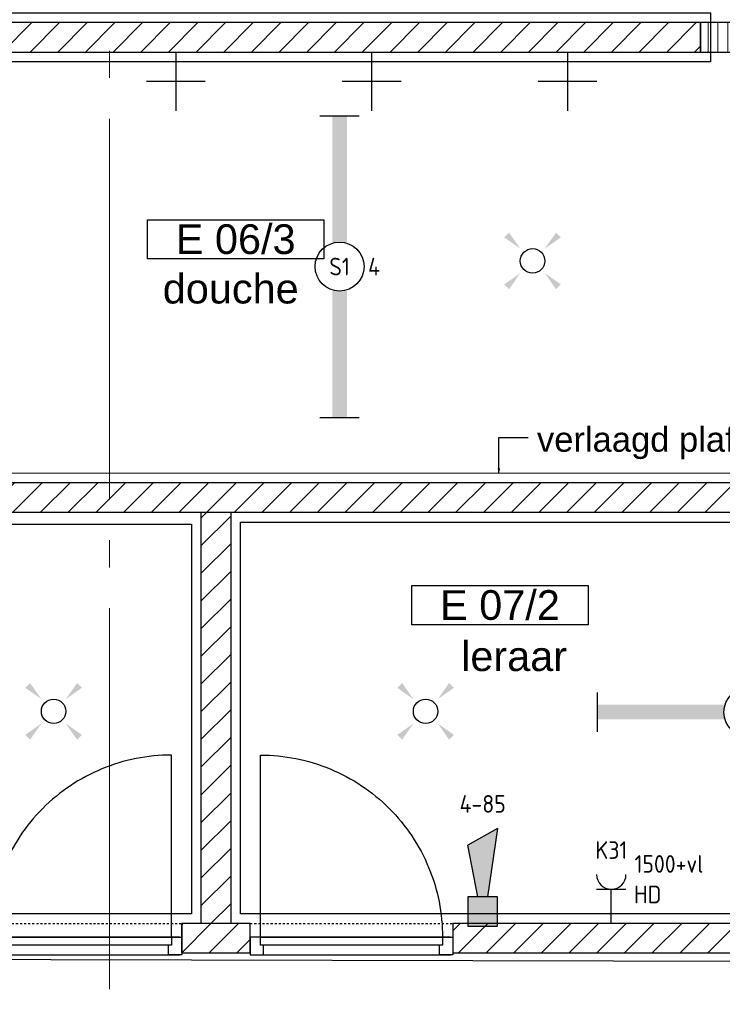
# Model space of a CAD drawing. Header units: millimetres. Extents: x -38031 to 123247, y -16330 to 129979.
# Tile 73 of 235: x 3897 to 7486, y 28896 to 33924. Entities that reach past the tile are written whole.
import ezdxf
from ezdxf.enums import TextEntityAlignment as Align

# ---------------------------------------------------------------- set-up
doc = ezdxf.new("R2010")
doc.units = ezdxf.units.MM
doc.header["$LTSCALE"] = 50
doc.linetypes.add('STYLE_01', pattern=[0.41664, 0.20828, -0.20836])
doc.linetypes.add('STYLE_11', pattern=[5, 3.888855, -0.416718, 0.277786, -0.416641])
for name, color, linetype in [('AB$1A---_ATTRIB035', 8, 'Continuous'), ('AL$1A---_ALGEMEEN', 8, 'Continuous'), ('AM$1A---_ARCERING', 8, 'Continuous'), ('AT$1A---_TEKST100', 8, 'Continuous'), ('BOUWKUNDIG', 8, 'Continuous'), ('EB6511--_ATTRIB', 2, 'Continuous'), ('EL6222--', 3, 'Continuous'), ('EL6311--', 3, 'Continuous'), ('EL6511--', 3, 'Continuous')]:
    doc.layers.add(name, color=color, linetype=linetype)
doc.layers.add('stramien', color=1, linetype='STYLE_11', lineweight=15)
doc.styles.add('Arial', font='ARIAL.TTF')
doc.styles.add('BURO-018', font='iso.shx', dxfattribs={"height": 90})
doc.styles.get("Standard").update_dxf_attribs({"font": 'iso.shx'})
pattern_1 = [(45, (-987936.49, -175784.82), (70.710678, -70.710678), [])]

# ---------------------------------------------------------------- blocks, each defined once
blk = doc.blocks.new('E00411')
at = {"color": 0, "linetype": 'Continuous'}
blk.add_circle((0, 0), 1.25, dxfattribs=at)
for points in [[(-2.89, 2.4), (-2.4, 2.89), (-1.24, 1.24)], [(2.4, 2.89), (2.89, 2.4), (1.24, 1.24)], [(-2.4, -2.89), (-2.89, -2.4), (-1.24, -1.24)], [(2.89, -2.4), (2.4, -2.89), (1.24, -1.24)]]:
    blk.add_solid(points, dxfattribs=at)
at = {"color": 0, "linetype": 'Continuous', "style": 'BURO-018'}
for tag, p in [('E_GKAST', (0, 8)), ('E_GROEP', (0, 5)), ('E_SLET1', (4.5, 2)), ('E_GROEP', (0, 0)), ('E_GKAST', (0, 0))]:
    blk.add_attdef(tag, text='', height=1.8, dxfattribs=at).set_placement(p, align=Align.MIDDLE)
at = {"color": 0, "linetype": 'Continuous', "style": 'BURO-018', "flags": 1}
for tag, p in [('E_SGROEP', (4.5, 5)), ('E_MATCODE', (0, 0)), ('E_SGROEP', (0, 0))]:
    blk.add_attdef(tag, text='', height=1.8, dxfattribs=at).set_placement(p, align=Align.MIDDLE)
blk = doc.blocks.new('1115B61540')
at = {"color": 0}
for p, q in [((-15.4, 2), (-15.4, -2)), ((15.4, 2), (15.4, -2))]:
    blk.add_line(p, q, dxfattribs=at)
at = {"color": 0, "linetype": 'Continuous'}
blk.add_circle((0, 0), 2.5, dxfattribs=at)
at = {"color": 0}
for points in [[(-2.5, 0.75), (-15.4, 0.75), (-2.5, -0.75), (-15.4, -0.75)], [(2.5, 0.75), (15.4, 0.75), (2.5, -0.75), (15.4, -0.75)]]:
    blk.add_solid(points, dxfattribs=at)
at = {"color": 0, "linetype": 'Continuous', "style": 'BURO-018'}
for tag, p in [('E_GKAST', (0, 8)), ('E_GROEP', (0, 5)), ('E_SGROEP', (4.5, 5)), ('E_ARMCODE', (0, 0)), ('E_SLET', (4.5, -3))]:
    blk.add_attdef(tag, text='', height=1.8, dxfattribs=at).set_placement(p, align=Align.MIDDLE)
blk = doc.blocks.new('txt 1_100 verlaagd plafond')
at = {"layer": 'AL$1A---_ALGEMEEN', "color": 0}
for p, q in [((-1830, 0), (-1830, 182.6)), ((-1830, 182.6), (-1680, 182.6))]:
    blk.add_line(p, q, dxfattribs=at)
blk.add_solid([(-1830, 0), (-1836.7, 25), (-1823.3, 25)], dxfattribs=at)
at = {"layer": 'AT$1A---_TEKST100', "insert": (-983.5, 235.8), "char_height": 126.27, "attachment_point": 2, "line_spacing_factor": 0.967741, "style": 'Arial'}
blk.add_mtext('{\\C256;\\lverlaagd plafond}', dxfattribs=at)
blk = doc.blocks.new('Group-18')
at = {"layer": 'AL$1A---_ALGEMEEN', "color": 0}
for points in [[(-54952, 5384), (-48936, 5384), (-48936, 5134), (-54952, 5134)], [(-54952, 3035), (-46586, 3034), (-46586, 5130.8), (-47836, 5130.8), (-47836, 5384), (-46586, 5384), (-46586, 7595.3), (-46338.1, 7595.3), (-46336.1, 8384)]]:
    blk.add_lwpolyline(points, dxfattribs=at)
for points in [[(-51586, 2773.1), (-51586, 784), (-56386, 784), (-56386, 1669.1), (-56178.7, 1669.1), (-56178.7, 2773.1)], [(-46794.2, 1669), (-46586, 1669), (-46586, 784), (-51336, 784), (-51336, 2784), (-46794.2, 2784)], [(-58776, 564.1), (-58776, -15175.9), (-58766, -15175.9), (-58766, -15898.1), (-60396, -15898.1), (-60396, -17708.4), (-55482.7, -17708.4), (-55482.7, -14815.9), (-56636, -14815.9), (-56636, -9665.9), (-55202, -9665.9), (-55202, -7765.9), (-56636, -7765.9), (-56636, -1065.9), (-46556, -1065.9), (-46556, 534.1)]]:
    blk.add_lwpolyline(points, close=True, dxfattribs=at)
blk.add_blockref('txt 1_100 verlaagd plafond', (-48186, 3033.5), dxfattribs=at)
blk = doc.blocks.new('Group-88')
at = {"layer": 'AL$1A---_ALGEMEEN', "color": 0}
for p, q in [((-51666, 5184.1), (-51666, 4884.1)), ((-51516, 5034.1), (-51816, 5034.1))]:
    blk.add_line(p, q, dxfattribs=at)
blk = doc.blocks.new('Group-92')
at = {"layer": 'AL$1A---_ALGEMEEN', "color": 0}
for p, q in [((-50666, 5184.1), (-50666, 4884.1)), ((-50516, 5034.1), (-50816, 5034.1))]:
    blk.add_line(p, q, dxfattribs=at)
blk = doc.blocks.new('Group-93')
at = {"layer": 'AL$1A---_ALGEMEEN', "color": 0}
for p, q in [((-49666, 5184.1), (-49666, 4884.1)), ((-49516, 5034.1), (-49816, 5034.1))]:
    blk.add_line(p, q, dxfattribs=at)
blk = doc.blocks.new('32x_hout-mk 810-a')
at = {"color": 0}
blk.add_wipeout([(-20.7, -1023), (-20.7, -11), (-110.7, -11), (-110.7, -1023)], dxfattribs=at).dxf.layer = 'AL$1A---_ALGEMEEN'
at = {"layer": 'AL$1A---_ALGEMEEN', "color": 0}
blk.add_lwpolyline([(-20.7, -1023), (-20.7, -11), (-110.7, -11), (-110.7, -1023)], close=True, dxfattribs=at)
at = {"color": 0}
for points in [[(-20.7, -67), (-20.7, 0), (-110.7, 0), (-110.7, -67)], [(-110.7, -967), (-20.7, -967), (-20.7, -1034), (-110.7, -1034)]]:
    blk.add_wipeout(points, dxfattribs=at).dxf.layer = 'AL$1A---_ALGEMEEN'
at = {"layer": 'AL$1A---_ALGEMEEN', "color": 0}
for points in [[(-20.7, -67), (-20.7, 0), (-110.7, 0), (-110.7, -67)], [(909, -959.2), (908.2, -936.4), (906.8, -913.6), (904.8, -890.8), (902.3, -868.2), (899.2, -845.5), (895.6, -823), (891.4, -800.6), (886.7, -778.2), (881.4, -756), (875.6, -734), (869.2, -712), (862.4, -690.3), (854.9, -668.7), (847, -647.3), (838.5, -626.1), (829.5, -605.1), (820, -584.4), (810, -563.9), (799.5, -543.6), (788.5, -523.6), (777, -503.9), (765, -484.5), (752.6, -465.3), (739.6, -446.5), (726.3, -428), (712.5, -409.8), (698.2, -392), (683.5, -374.5), (668.4, -357.5), (652.8, -340.7), (636.9, -324.4), (620.6, -308.5), (603.8, -292.9), (586.7, -277.8), (569.3, -263.1), (551.5, -248.8), (533.3, -235), (514.8, -221.6), (496, -208.7), (476.8, -196.3), (457.4, -184.3), (437.7, -172.8), (417.7, -161.8), (397.4, -151.3), (376.9, -141.3), (356.2, -131.8), (335.2, -122.8), (314, -114.3), (292.6, -106.4), (271, -98.9), (249.3, -92), (227.3, -85.7), (205.3, -79.9), (183.1, -74.6), (160.7, -69.9), (138.3, -65.7), (115.8, -62.1), (93.1, -59), (70.4, -56.5), (47.7, -54.5), (24.9, -53.1), (2.1, -52.3), (-20.7, -52), (-20.7, -982), (909.3, -982)], [(-110.7, -967), (-20.7, -967), (-20.7, -1034), (-110.7, -1034)]]:
    blk.add_lwpolyline(points, close=True, dxfattribs=at)
at = {"color": 0}
blk.add_wipeout([(-60.7, -52), (-20.7, -52), (-20.7, -982), (-60.7, -982)], dxfattribs=at).dxf.layer = 'AL$1A---_ALGEMEEN'
at = {"layer": 'AL$1A---_ALGEMEEN', "color": 0}
blk.add_lwpolyline([(-60.7, -52), (-20.7, -52), (-20.7, -982), (-60.7, -982)], close=True, dxfattribs=at)
blk = doc.blocks.new('32x_hout-mk 810s-p')
at = {"color": 0}
blk.add_wipeout([(-20.7, -1023), (-20.7, -11), (-110.7, -11), (-110.7, -1023)], dxfattribs=at).dxf.layer = 'AL$1A---_ALGEMEEN'
at = {"layer": 'AL$1A---_ALGEMEEN', "color": 0}
blk.add_lwpolyline([(-20.7, -1023), (-20.7, -11), (-110.7, -11), (-110.7, -1023)], close=True, dxfattribs=at)
at = {"color": 0}
for points in [[(-20.7, -67), (-20.7, 0), (-110.7, 0), (-110.7, -67)], [(-110.7, -967), (-20.7, -967), (-20.7, -1034), (-110.7, -1034)]]:
    blk.add_wipeout(points, dxfattribs=at).dxf.layer = 'AL$1A---_ALGEMEEN'
at = {"layer": 'AL$1A---_ALGEMEEN', "color": 0}
for points in [[(-20.7, -67), (-20.7, 0), (-110.7, 0), (-110.7, -67)], [(909, -74.8), (908.2, -97.6), (906.8, -120.4), (904.8, -143.2), (902.3, -165.8), (899.2, -188.5), (895.6, -211), (891.4, -233.4), (886.7, -255.8), (881.4, -278), (875.6, -300), (869.2, -322), (862.4, -343.7), (854.9, -365.3), (847, -386.7), (838.5, -407.9), (829.5, -428.9), (820, -449.6), (810, -470.1), (799.5, -490.4), (788.5, -510.4), (777, -530.1), (765, -549.5), (752.6, -568.7), (739.6, -587.5), (726.3, -606), (712.5, -624.2), (698.2, -642), (683.5, -659.5), (668.4, -676.5), (652.8, -693.3), (636.9, -709.6), (620.6, -725.5), (603.8, -741.1), (586.7, -756.2), (569.3, -770.9), (551.5, -785.2), (533.3, -799), (514.8, -812.4), (496, -825.3), (476.8, -837.7), (457.4, -849.7), (437.7, -861.2), (417.7, -872.2), (397.4, -882.7), (376.9, -892.7), (356.2, -902.2), (335.2, -911.2), (314, -919.7), (292.6, -927.6), (271, -935.1), (249.3, -942), (227.3, -948.3), (205.3, -954.1), (183.1, -959.4), (160.7, -964.1), (138.3, -968.3), (115.8, -971.9), (93.1, -975), (70.4, -977.5), (47.7, -979.5), (24.9, -980.9), (2.1, -981.7), (-20.7, -982), (-20.7, -52), (909.3, -52)], [(-110.7, -967), (-20.7, -967), (-20.7, -1034), (-110.7, -1034)]]:
    blk.add_lwpolyline(points, close=True, dxfattribs=at)
at = {"color": 0}
blk.add_wipeout([(-60.7, -52), (-20.7, -52), (-20.7, -982), (-60.7, -982)], dxfattribs=at).dxf.layer = 'AL$1A---_ALGEMEEN'
at = {"layer": 'AL$1A---_ALGEMEEN', "color": 0}
blk.add_lwpolyline([(-60.7, -52), (-20.7, -52), (-20.7, -982), (-60.7, -982)], close=True, dxfattribs=at)
blk = doc.blocks.new('tekst 9 pts-1')
at = {"layer": 'AL$1A---_ALGEMEEN', "color": 0, "style": 'Arial'}
blk.add_attdef('naam_ruimte', text='', height=151.5, dxfattribs=at).set_placement((0, -41.1), align=Align.TOP_CENTER)
at = {"layer": 'AL$1A---_ALGEMEEN', "color": 0, "flags": 1}
for tag, p in [('oppervlakte', (-617.5, -1003)), ('stramiennummer', (-617.5, -1275.7))]:
    blk.add_attdef(tag, p, '', height=151.5, dxfattribs=at)
blk = doc.blocks.new('ruimtenummer')
at = {"layer": 'AL$1A---_ALGEMEEN', "color": 0, "flags": 1}
for tag, p in [('peil', (-450, -397.1)), ('onderdeel', (-450, -669.8))]:
    blk.add_attdef(tag, p, '', height=151.5, dxfattribs=at)
at = {"color": 0}
blk.add_wipeout([(-450, 100), (450, 100), (450, -100), (-450, -100)], dxfattribs=at).dxf.layer = 'AL$1A---_ALGEMEEN'
at = {"layer": 'AL$1A---_ALGEMEEN', "color": 0}
blk.add_lwpolyline([(-450, 100), (450, 100), (450, -100), (-450, -100)], close=True, dxfattribs=at)
at = {"layer": 'AL$1A---_ALGEMEEN', "color": 0, "style": 'Arial'}
blk.add_attdef('ruimtenummer', text='', height=151.5, dxfattribs=at).set_placement((0, 78), align=Align.TOP_CENTER)
blk = doc.blocks.new('200254 W 210 11-06-2007')
at = {"layer": 'AM$1A---_ARCERING', "linetype": 'Continuous', "lineweight": 5}
h = blk.add_hatch(dxfattribs=at)
h.set_pattern_fill('KALKZANDSTEEN', color=256, scale=50, style=0, pattern_type=2)
h.set_pattern_definition(pattern_1)
h.paths.add_polyline_path([(-34840, 8921.4), (-34840, 8771.4), (-28824, 8771.4), (-28824, 8921.4), (-29644.4, 8921.4)])
h = blk.add_hatch(dxfattribs=at)
h.set_pattern_fill('1_5_PLAAT___', color=256, scale=50, style=0, pattern_type=2)
h.set_pattern_definition([(90, (-987936.493, -175784.823), (50, 0), [])])
h.paths.add_polyline_path([(-28824, 8921.4), (-28824, 8771.4), (-27624, 8771.4), (-27624, 8921.4)])
h = blk.add_hatch(dxfattribs=at)
h.set_pattern_fill('KALKZANDSTEEN', color=256, scale=50, style=0, pattern_type=2)
h.set_pattern_definition(pattern_1)
h.paths.add_polyline_path([(-36274, 6571.4), (-36274, 6421.4), (-26374, 6421.4), (-26374, 6571.4)])
h = blk.add_hatch(dxfattribs=at)
h.set_pattern_fill('KALKZANDSTEEN', color=256, scale=50, style=0, pattern_type=2)
h.set_pattern_definition(pattern_1)
h.paths.add_polyline_path([(-31374, 4321.4), (-31374, 6421.4), (-31224, 6421.4), (-31224, 4321.4)])
h = blk.add_hatch(dxfattribs=at)
h.set_pattern_fill('KALKZANDSTEEN', color=256, scale=50, style=0, pattern_type=2)
h.set_pattern_definition(pattern_1)
h.paths.add_polyline_path([(-31124, 4321.4), (-31474, 4321.4), (-31474, 4171.4), (-31124, 4171.4)])
h = blk.add_hatch(dxfattribs=at)
h.set_pattern_fill('KALKZANDSTEEN', color=256, scale=50, style=0, pattern_type=2)
h.set_pattern_definition(pattern_1)
h.paths.add_polyline_path([(-26374, 4321.4), (-30090, 4321.4), (-30090, 4171.4), (-26374, 4171.4)])
at = {"layer": 'AL$1A---_ALGEMEEN'}
for points in [[(-34840, 8921.4), (-34840, 8771.4), (-28824, 8771.4), (-28824, 8921.4), (-29644.4, 8921.4)], [(-28824, 8921.4), (-28824, 8771.4), (-27624, 8771.4), (-27624, 8921.4)], [(-36274, 6571.4), (-36274, 6421.4), (-26374, 6421.4), (-26374, 6571.4)], [(-31374, 4321.4), (-31374, 6421.4), (-31224, 6421.4), (-31224, 4321.4)], [(-31124, 4321.4), (-31474, 4321.4), (-31474, 4171.4), (-31124, 4171.4)], [(-26374, 4321.4), (-30090, 4321.4), (-30090, 4171.4), (-26374, 4171.4)]]:
    blk.add_lwpolyline(points, close=True, dxfattribs=at)
for name in ['Group-18', 'Group-88', 'Group-92', 'Group-93']:
    blk.add_blockref(name, (20162, 3587.4), dxfattribs=at)
ref = blk.add_blockref('tekst 9 pts-1', (-31223.6, 7680.1), dxfattribs=dict(at, xscale=-1))
ref.add_attrib('naam_ruimte', 'douche', dxfattribs={"layer": 'AB$1A---_ATTRIB035', "height": 151.52, "style": 'Arial'}).set_placement((-31223.6, 7639), align=Align.TOP_CENTER)
ref = blk.add_blockref('tekst 9 pts-1', (-29776.4, 5803.3), dxfattribs=dict(at, xscale=-1))
ref.add_attrib('naam_ruimte', 'leraar', dxfattribs={"layer": 'AB$1A---_ATTRIB035', "height": 151.52, "style": 'Arial'}).set_placement((-29776.4, 5762.2), align=Align.TOP_CENTER)
ref = blk.add_blockref('ruimtenummer', (-31198.4, 7814.7), dxfattribs=dict(at, rotation=180))
ref.add_attrib('ruimtenummer', 'E 06/3', dxfattribs={"layer": 'AB$1A---_ATTRIB035', "height": 151.52, "style": 'Arial'}).set_placement((-31198.4, 7891.6), align=Align.TOP_CENTER)
ref = blk.add_blockref('ruimtenummer', (-29848.7, 5946.6), dxfattribs=dict(at, rotation=180))
ref.add_attrib('ruimtenummer', 'E 07/2', dxfattribs={"layer": 'AB$1A---_ATTRIB035', "height": 151.52, "style": 'Arial'}).set_placement((-29848.7, 6023.5), align=Align.TOP_CENTER)
at = {"layer": 'AL$1A---_ALGEMEEN', "rotation": 90}
for name, p in [('32x_hout-mk 810-a', (-32508, 4272.3)), ('32x_hout-mk 810s-p', (-31124, 4272.3))]:
    blk.add_blockref(name, p, dxfattribs=at)
at = {"layer": 'AL$1A---_ALGEMEEN', "linetype": 'STYLE_01'}
for p, q in [((-32508, 4321.4), (-31474, 4321.4)), ((-31124, 4321.4), (-30090, 4321.4))]:
    blk.add_line(p, q, dxfattribs=at)
at = {"layer": 'AL$1A---_ALGEMEEN'}
for p, q in [((-31474, 4171.6), (-31474, 4321.6)), ((-31124, 4171.6), (-31124, 4321.6))]:
    blk.add_line(p, q, dxfattribs=at)
at = {"layer": 'stramien', "ltscale": 10}
blk.add_line((-31842, -41013.6), (-31842, 36216.4), dxfattribs=at)
blk = doc.blocks.new('E00028')
at = {"color": 0, "linetype": 'Continuous'}
for p, q in [((1.5, 11), (-1.5, 9.27)), ((1.5, 11), (0.5, 4)), ((-0.5, 4), (-1.5, 9.27)), ((-1.5, 4), (-1.5, 1)), ((1.5, 4), (-1.5, 4)), ((1.5, 1), (1.5, 4)), ((-1.5, 1), (1.5, 1))]:
    blk.add_line(p, q, dxfattribs=at)
for points in [[(-1.5, 9.27), (1.5, 11), (-0.5, 4), (0.5, 4)], [(-1.5, 4), (1.5, 4), (-1.5, 1), (1.5, 1)]]:
    blk.add_solid(points, dxfattribs=at)
at = {"color": 0, "linetype": 'Continuous', "style": 'BURO-018'}
blk.add_attdef('E_TEXT1', text='', height=1.8, dxfattribs=at).set_placement((0, 13.5), align=Align.MIDDLE)
at = {"color": 0, "linetype": 'Continuous', "style": 'BURO-018', "flags": 1}
blk.add_attdef('E_MATCODE', (0, 0), '', height=1.8, dxfattribs=at)
blk = doc.blocks.new('111304')
at = {"color": 0, "linetype": 'Continuous'}
for p, q in [((-1.5, 4.5), (1.5, 4.5)), ((0, 1), (0, 4.5))]:
    blk.add_line(p, q, dxfattribs=at)
blk.add_arc((0, 6), 1.5, 180, 0, dxfattribs=at)
at = {"color": 0, "linetype": 'Continuous', "style": 'BURO-018'}
for tag, p in [('E_GKAST', (0, 11.5)), ('E_GROEP', (0, 8.5)), ('E_SGROEP', (4.5, 8.5))]:
    blk.add_attdef(tag, text='', height=1.8, dxfattribs=at).set_placement(p, align=Align.MIDDLE)
at = {"color": 0, "linetype": 'Continuous', "style": 'BURO-018', "flags": 1}
for tag, p in [('E_VERMCODE', (13, 8.5)), ('E_MATCODE', (0, 0))]:
    blk.add_attdef(tag, text='', height=1.8, dxfattribs=at).set_placement(p, align=Align.MIDDLE)

msp = doc.modelspace()

# ---------------------------------------------------------------- block references
at = {"layer": 'BOUWKUNDIG'}
msp.add_blockref('200254 W 210 11-06-2007', (36199, 24987.6), dxfattribs=at)

# ---------------------------------------------------------------- next in the draw order: block references
at = {"layer": 'EL6222--'}
ref = msp.add_blockref('111304', (6919, 29259), dxfattribs=dict(at, xscale=50, yscale=50, zscale=50))
ref.add_attrib('E_GROEP', 'K31', dxfattribs={"layer": '0', "color": 1, "linetype": 'Continuous', "height": 90, "style": 'BURO-018'}).set_placement((6919, 29684), align=Align.MIDDLE)
ref.add_attrib('E_VERMCODE', 'HD', dxfattribs={"layer": '0', "color": 1, "linetype": 'Continuous', "height": 90, "style": 'BURO-018'}).set_placement((7104.5, 29457.3), align=Align.MIDDLE)
at = {"layer": 'EL6311--'}
ref = msp.add_blockref('1115B61540', (5531.1, 32663.5), dxfattribs=dict(at, xscale=50, yscale=50, zscale=50, rotation=90))
ref.add_attrib('E_ARMCODE', 'S1', dxfattribs={"layer": '0', "color": 1, "linetype": 'Continuous', "height": 90, "style": 'BURO-018'}).set_placement((5531.1, 32663.5), align=Align.MIDDLE)
ref.add_attrib('E_GROEP', '4', dxfattribs={"layer": '0', "color": 1, "linetype": 'Continuous', "height": 90, "style": 'BURO-018'}).set_placement((5707.1, 32663.5), align=Align.MIDDLE)
at = {"layer": 'EL6311--', "xscale": 50, "yscale": 50, "zscale": 50, "rotation": 90}
for p in [(6516.8, 32692.4), (4070.6, 30392.4), (5970.6, 30392.4)]:
    msp.add_blockref('E00411', p, dxfattribs=at)
at = {"layer": 'EL6311--'}
ref = msp.add_blockref('1115B61540', (7618.8, 30388.3), dxfattribs=dict(at, xscale=50, yscale=50, zscale=50, rotation=180))
ref.add_attrib('E_ARMCODE', 'S1', dxfattribs={"layer": '0', "color": 1, "linetype": 'Continuous', "height": 90, "style": 'BURO-018'}).set_placement((7618.8, 30388.3), align=Align.MIDDLE)
ref.add_attrib('E_GROEP', '4', dxfattribs={"layer": '0', "color": 1, "linetype": 'Continuous', "height": 90, "style": 'BURO-018'}).set_placement((7618.8, 30581.1), align=Align.MIDDLE)
at = {"layer": 'EL6511--'}
ref = msp.add_blockref('E00028', (6262.1, 29245), dxfattribs=dict(at, xscale=50, yscale=50, zscale=50))
ref.add_attrib('E_TEXT1', '4-85', dxfattribs={"layer": 'EB6511--_ATTRIB', "color": 1, "linetype": 'Continuous', "height": 90, "style": 'BURO-018'}).set_placement((6262.1, 29920), align=Align.MIDDLE)

# ---------------------------------------------------------------- next in the draw order: texts
at = {"layer": 'EL6222--', "color": 1, "style": 'BURO-018'}
msp.add_text('1500+vl', height=90, dxfattribs=at).set_placement((7037.6, 29568.2))

doc.saveas('drawing.dxf')
